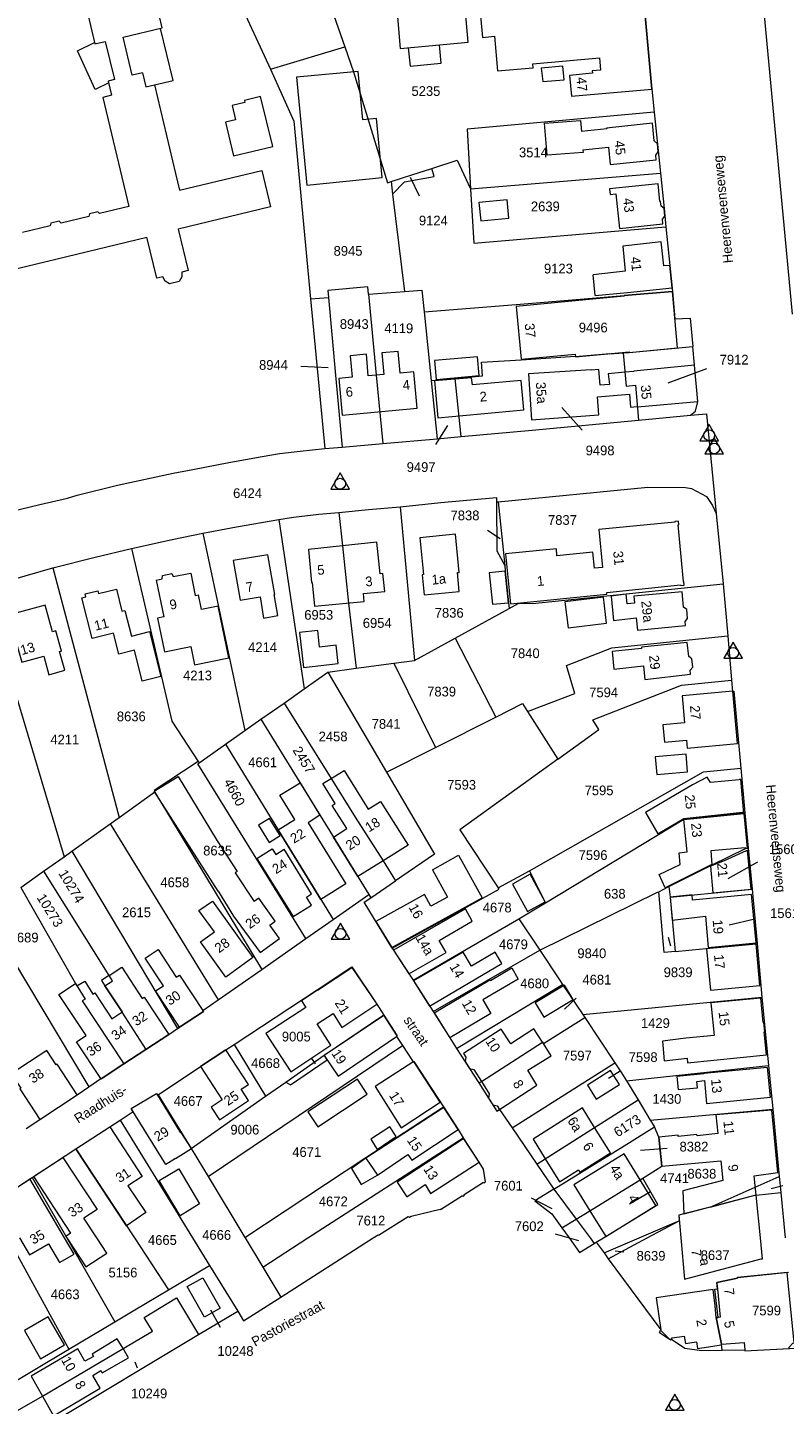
# Model space of a CAD drawing. Header units: metres. Extents: x 195864 to 198202, y 543264 to 544906.
# Tile 8 of 57: x 196224 to 196364, y 543469 to 543724. Entities that reach past the tile are written whole.
import ezdxf
from ezdxf.enums import TextEntityAlignment as Align

# ---------------------------------------------------------------- set-up
doc = ezdxf.new("R2010")
doc.units = ezdxf.units.M
doc.header["$MEASUREMENT"] = 0
for name, color, linetype, lineweight in [('Level 1', 7, 'Continuous', 0), ('Level 10', 7, 'Continuous', 0), ('Level 11', 7, 'Continuous', 0), ('Level 2', 7, 'Continuous', 0), ('Level 31', 7, 'Continuous', 0), ('Level 32', 7, 'Continuous', 0), ('Level 34', 7, 'Continuous', 0)]:
    doc.layers.add(name, color=color, linetype=linetype, lineweight=lineweight)
doc.styles.add('Style-CHAR_FAST_FONT', font='CHAR_FAST_FONT.shx')

# ---------------------------------------------------------------- blocks, each defined once
blk = doc.blocks.new('DC')
at = {"layer": 'Level 10', "color": 7, "linetype": 'Continuous', "lineweight": 0, "flags": 128}
blk.add_lwpolyline([(-1.84, -0.9), (1.63, -0.9), (-0.11, 2.1), (-1.84, -0.9)], dxfattribs=at)
at = {"layer": 'Level 10', "color": 7, "linetype": 'Continuous', "lineweight": 0}
blk.add_circle((-0.11, 0.11), 1, dxfattribs=at)

msp = doc.modelspace()

# ---------------------------------------------------------------- linework, layer by layer
at = {"layer": 'Level 1', "color": 7, "linetype": 'Continuous', "lineweight": 0}
for p, q in [((196359.99, 543732.76), (196365.75, 543671.21)), ((196268.99, 543716.66), (196282.81, 543720.78)), ((196340.16, 543708.69), (196341.32, 543697.38)), ((196306.11, 543694.46), (196341.32, 543697.38)), ((196291.38, 543695.79), (196291.66, 543693.48)), ((196291.66, 543693.48), (196293.84, 543675.44)), ((196276.44, 543674.05), (196279.75, 543674.31)), ((196276.44, 543674.05), (196279.06, 543646.31)), ((196279.75, 543674.31), (196281.15, 543659.24)), ((196287.21, 543674.91), (196293.84, 543675.44)), ((196297.51, 543671.68), (196298.81, 543658.9)), ((196331.93, 543663.89), (196334.43, 543664.06)), ((196281.15, 543659.24), (196282.31, 543646.59)), ((196298.81, 543658.9), (196303.25, 543659.3)), ((196298.81, 543658.9), (196299.91, 543648.14)), ((196304.39, 543648.54), (196303.25, 543659.3)), ((196337.28, 543651.59), (196346.88, 543652.49)), ((196289.81, 543647.25), (196299.91, 543648.14)), ((196299.91, 543648.14), (196304.39, 543648.54)), ((196279.06, 543646.31), (196282.31, 543646.59)), ((196282.31, 543646.59), (196289.81, 543647.25)), ((196293.08, 543635.53), (196295.74, 543607.04)), ((196310.9, 543636.43), (196311.26, 543636.46)), ((196311.26, 543636.46), (196312.44, 543624.66)), ((196270.57, 543633.17), (196275.22, 543601.74)), ((196351.69, 543634.26), (196352.96, 543621.21)), ((196256.45, 543630.63), (196264.27, 543594.03)), ((196215.82, 543620.53), (196228.65, 543624.23)), ((196228.65, 543624.23), (196240.94, 543577.92)), ((196352.96, 543621.21), (196353.8, 543611.58)), ((196303.25, 543611.17), (196313.24, 543616.66)), ((196295.74, 543607.04), (196303.25, 543611.17)), ((196303.25, 543611.17), (196310.79, 543596.53)), ((196353.8, 543611.58), (196354.52, 543603.39)), ((196275.22, 543601.74), (196279.67, 543604.88)), ((196279.67, 543604.88), (196284.88, 543605.58)), ((196279.67, 543604.88), (196290.52, 543586.31)), ((196284.88, 543605.58), (196291.86, 543606.51)), ((196291.86, 543606.51), (196295.74, 543607.04)), ((196291.86, 543606.51), (196299.62, 543590.89)), ((196271.53, 543599.14), (196275.22, 543601.74)), ((196267.24, 543596.12), (196271.53, 543599.14)), ((196316.69, 543597.56), (196322.27, 543588.73)), ((196264.27, 543594.03), (196267.24, 543596.12)), ((196267.24, 543596.12), (196287.22, 543563.64)), ((196299.62, 543590.89), (196310.79, 543596.53)), ((196260.69, 543591.5), (196264.27, 543594.03)), ((196260.69, 543591.5), (196280.63, 543559.03)), ((196290.52, 543586.31), (196299.62, 543590.89)), ((196255.61, 543588.3), (196255.78, 543588.04)), ((196356.24, 543587.04), (196356.99, 543578.78)), ((196240.94, 543577.92), (196247.58, 543582.65)), ((196232.14, 543571.67), (196239.28, 543576.75)), ((196239.28, 543576.75), (196240.94, 543577.92)), ((196239.28, 543576.75), (196259.33, 543544.13)), ((196356.99, 543578.78), (196357.62, 543572.22)), ((196230.72, 543570.65), (196232.14, 543571.67)), ((196232.14, 543571.67), (196251.76, 543538.79)), ((196357.62, 543572.22), (196358.32, 543564.63)), ((196226.92, 543567.95), (196230.72, 543570.65)), ((196222.72, 543564.96), (196226.92, 543567.95)), ((196226.92, 543567.95), (196239.01, 543548.61)), ((196311.25, 543564.89), (196317.05, 543568.01)), ((196317.05, 543568.01), (196320.02, 543562.12)), ((196287.59, 543563.04), (196292.17, 543566.17)), ((196341.01, 543564.16), (196342.88, 543565.1)), ((196342.88, 543565.1), (196343.11, 543563.17)), ((196343.11, 543563.17), (196358.32, 543564.63)), ((196358.32, 543564.63), (196359.26, 543554.54)), ((196280.63, 543559.03), (196287.22, 543563.64)), ((196287.22, 543563.64), (196287.59, 543563.04)), ((196315.09, 543559.14), (196320.02, 543562.12)), ((196343.11, 543563.17), (196344.03, 543553.1)), ((196275.54, 543555.47), (196280.63, 543559.03)), ((196295.45, 543547.75), (196315.09, 543559.14)), ((196315.09, 543559.14), (196318.95, 543553.34)), ((196267.37, 543549.75), (196275.54, 543555.47)), ((196291.58, 543553.7), (196295.45, 543547.75)), ((196344.03, 543553.1), (196359.26, 543554.54)), ((196359.26, 543554.54), (196360.13, 543544.64)), ((196221.07, 543551.77), (196235.29, 543527.99)), ((196299.17, 543541.96), (196318.95, 543553.34)), ((196259.33, 543544.13), (196267.37, 543549.75)), ((196295.45, 543547.75), (196299.17, 543541.96)), ((196303.52, 543535.1), (196323.19, 543546.98)), ((196323.19, 543546.98), (196326.91, 543541.39)), ((196326.91, 543541.39), (196360.13, 543544.64)), ((196360.13, 543544.64), (196361.38, 543531.93)), ((196326.91, 543541.39), (196327.3, 543540.82)), ((196327.3, 543540.82), (196332.86, 543532.47)), ((196257.46, 543511.36), (196293.49, 543535.64)), ((196262.24, 543535.83), (196268.07, 543526.24)), ((196241.83, 543532.24), (196245.91, 543534.94)), ((196271.82, 543528.87), (196278.94, 543533.87)), ((196313.8, 543520.37), (196332.86, 543532.47)), ((196335, 543529.13), (196361.38, 543531.93)), ((196361.38, 543531.93), (196362.14, 543523.87)), ((196268.07, 543526.24), (196271.82, 543528.87)), ((196335, 543529.13), (196337.17, 543525.56)), ((196248.19, 543526.53), (196254.31, 543516.58)), ((196254.31, 543516.58), (196268.07, 543526.24)), ((196337.17, 543525.56), (196339.43, 543521.84)), ((196339.43, 543521.84), (196362.14, 543523.87)), ((196362.14, 543523.87), (196363.34, 543511.35)), ((196232.91, 543516.49), (196241.11, 543521.84)), ((196241.11, 543521.84), (196254.56, 543500)), ((196313.8, 543520.37), (196318.39, 543513.67)), ((196339.43, 543521.84), (196340.2, 543520.56)), ((196275.96, 543500), (196304.76, 543518.56)), ((196224.81, 543511.2), (196232.91, 543516.49)), ((196232.91, 543516.49), (196243.76, 543500)), ((196254.31, 543516.58), (196257.46, 543511.36)), ((196318.39, 543513.67), (196321.56, 543509.02)), ((196217, 543506.09), (196224.81, 543511.2)), ((196224.81, 543511.2), (196231.23, 543500)), ((196257.46, 543511.36), (196264.25, 543500.09)), ((196363.34, 543511.35), (196363.63, 543508.38)), ((196321.56, 543509.02), (196325.7, 543503.46)), ((196363.63, 543508.38), (196364.43, 543500)), ((196323.06, 543501.85), (196325.7, 543503.46)), ((196325.7, 543503.46), (196328.27, 543500)), ((196344.77, 543503.18), (196344.8, 543503.19)), ((196220.32, 543500), (196231.59, 543479.35)), ((196231.23, 543500), (196240.16, 543484.44)), ((196243.76, 543500), (196250.11, 543490.35)), ((196254.56, 543500), (196257.72, 543494.87)), ((196264.25, 543500.09), (196264.3, 543500)), ((196264.3, 543500), (196267.57, 543494.59)), ((196267.57, 543494.59), (196275.96, 543500)), ((196270.93, 543489.02), (196288.07, 543500)), ((196323.06, 543501.85), (196324.38, 543500)), ((196328.27, 543500), (196329.05, 543498.95)), ((196329.42, 543499.18), (196330.76, 543500)), ((196330.86, 543497.21), (196337.37, 543500)), ((196331.65, 543496.14), (196338.84, 543500)), ((196329.05, 543498.95), (196329.42, 543499.18)), ((196329.42, 543499.18), (196330.86, 543497.21)), ((196250.11, 543490.35), (196257.72, 543494.87)), ((196257.72, 543494.87), (196262.92, 543486.43)), ((196330.86, 543497.21), (196331.65, 543496.14)), ((196267.57, 543494.59), (196270.93, 543489.02)), ((196243.87, 543486.64), (196250.11, 543490.35)), ((196240.16, 543484.44), (196243.87, 543486.64)), ((196255.66, 543482.08), (196262.92, 543486.43)), ((196228.28, 543465.67), (196255.66, 543482.08)), ((196231.59, 543479.35), (196240.16, 543484.44)), ((196217.58, 543471.01), (196231.59, 543479.35))]:
    msp.add_line(p, q, dxfattribs=at)
at = {"layer": 'Level 1', "color": 7, "linetype": 'Continuous', "lineweight": 0, "flags": 128}
for points in [[(196243.54, 543777.13), (196245.23, 543771.93), (196263.58, 543728.38), (196268.99, 543716.66)], [(196337.01, 543742.82), (196306.1, 543739.86), (196306.2, 543738.78), (196277.43, 543736.15), (196282.81, 543720.78)], [(196337.01, 543742.82), (196339.72, 543712.95), (196340.16, 543708.69)], [(196282.81, 543720.78), (196284.43, 543716.13), (196290.72, 543695.58), (196291.38, 543695.79)], [(196268.99, 543716.66), (196273.32, 543706.99), (196276.44, 543674.05)], [(196340.16, 543708.69), (196305.46, 543705.51), (196306.11, 543694.46)], [(196298.91, 543698.24), (196303.65, 543699.78), (196306.11, 543694.46)], [(196291.38, 543695.79), (196295.24, 543697.05), (196298.91, 543698.24)], [(196291.66, 543693.48), (196293.87, 543695.75), (196299.37, 543696.74), (196298.91, 543698.24)], [(196341.32, 543697.38), (196342.01, 543690.78), (196342.35, 543687.42)], [(196306.11, 543694.46), (196306.7, 543684.39), (196342.35, 543687.42)], [(196342.35, 543687.42), (196343.05, 543680.26), (196343.54, 543675.45)], [(196287.21, 543674.91), (196287.08, 543676.26), (196279.63, 543675.6), (196279.75, 543674.31)], [(196287.21, 543674.91), (196288.62, 543659.9), (196289.81, 543647.25)], [(196293.84, 543675.44), (196297.1, 543675.7), (196297.51, 543671.68)], [(196297.51, 543671.68), (196314.55, 543673.04), (196334.59, 543674.65), (196343.54, 543675.45)], [(196343.54, 543675.45), (196344.01, 543670.35), (196346.83, 543670.5), (196347.32, 543665.2)], [(196303.25, 543659.3), (196308.3, 543659.76), (196308.14, 543662.35), (196315.52, 543662.78), (196325.57, 543663.46)], [(196331.93, 543663.89), (196325.59, 543663.29), (196325.57, 543663.46)], [(196334.43, 543664.06), (196335.52, 543664.13), (196347.32, 543665.2)], [(196334.43, 543664.06), (196334.98, 543657.89), (196336.7, 543658.04), (196337.28, 543651.59)], [(196346.88, 543652.49), (196347.83, 543653.26), (196348.24, 543655.03), (196347.65, 543661.75), (196347.32, 543665.2)], [(196304.39, 543648.54), (196317.55, 543649.73), (196337.28, 543651.59)], [(196346.88, 543652.49), (196349.89, 543652.77), (196351.69, 543634.26)], [(196198.41, 543637.23), (196198.6, 543637.28), (196199.2, 543635.95), (196199.89, 543634.91), (196200.79, 543633.88), (196201.81, 543633.12), (196202.73, 543632.58), (196204.12, 543632.08), (196205.58, 543631.84), (196206.77, 543631.83), (196208.6, 543632.15), (196208.64, 543631.95), (196216.95, 543633.72), (196226.23, 543635.92), (196231.35, 543637.11), (196233.13, 543637.68), (196240.66, 543639.5), (196250.98, 543641.73), (196254.58, 543642.42), (196261.27, 543643.74), (196267.47, 543644.86), (196270.68, 543645.37), (196274.5, 543645.81), (196279.06, 543646.31)], [(196311.26, 543636.46), (196339.01, 543639.17), (196345.96, 543639.12), (196347.11, 543638.91), (196349.88, 543637.43), (196350.99, 543635.78), (196351.69, 543634.26)], [(196281.71, 543634.46), (196287.16, 543634.99), (196293.08, 543635.53)], [(196293.08, 543635.53), (196300.62, 543636.29), (196310.89, 543637.25), (196310.9, 543636.43)], [(196310.9, 543636.43), (196310.97, 543627.37), (196312.44, 543624.66)], [(196256.45, 543630.63), (196262.73, 543631.8), (196270.57, 543633.17)], [(196270.57, 543633.17), (196273.3, 543633.58), (196278, 543634.15), (196281.71, 543634.46)], [(196281.71, 543634.46), (196282.36, 543628.29), (196283.5, 543617.67), (196284.88, 543605.58)], [(196243.2, 543627.77), (196250.75, 543629.45), (196256.45, 543630.63)], [(196228.65, 543624.23), (196236.47, 543626.2), (196243.2, 543627.77)], [(196243.2, 543627.77), (196250.68, 543595.8), (196255.61, 543588.3)], [(196312.44, 543624.66), (196312.53, 543623.56), (196313.14, 543617.69), (196313.24, 543616.66)], [(196215.82, 543620.53), (196217.66, 543614.35), (196222.26, 543599.04), (196230.72, 543570.65)], [(196313.24, 543616.66), (196315.08, 543617.67), (196317.61, 543617.59), (196352.96, 543621.21)], [(196316.69, 543597.56), (196325.44, 543600.88), (196323.89, 543606.09), (196332.31, 543609.35), (196353.8, 543611.58)], [(196322.27, 543588.73), (196327.86, 543592.78), (196329.92, 543594.26), (196328.81, 543596.05), (196345.2, 543602.47), (196354.52, 543603.39)], [(196354.52, 543603.39), (196354.7, 543601.3), (196354.96, 543601.32), (196356.24, 543587.04)], [(196271.53, 543599.14), (196280.26, 543585.17), (196284.73, 543577.97), (196289.89, 543569.88), (196292.17, 543566.17)], [(196310.79, 543596.53), (196315.76, 543599.03), (196316.69, 543597.56)], [(196255.78, 543588.04), (196256.37, 543588.46), (196260.69, 543591.5)], [(196255.61, 543588.3), (196247.4, 543582.95), (196247.58, 543582.65)], [(196275.54, 543555.47), (196255.55, 543587.88), (196255.78, 543588.04)], [(196322.27, 543588.73), (196304.11, 543575.61), (196311.25, 543564.89)], [(196317.05, 543568.01), (196349.28, 543586.39), (196356.24, 543587.04)], [(196290.52, 543586.31), (196299.41, 543571.12), (196292.17, 543566.17)], [(196247.58, 543582.65), (196248.32, 543581.41), (196267.37, 543549.75)], [(196320.02, 543562.12), (196345.67, 543577.63), (196356.99, 543578.78)], [(196342.88, 543565.1), (196350.92, 543569.12), (196357.08, 543572.18), (196357.62, 543572.22)], [(196222.72, 543564.96), (196232.82, 543547.14), (196234.64, 543544.27), (196234.07, 543543.91), (196241.83, 543532.24)], [(196291.58, 543553.7), (196311.41, 543564.66), (196311.25, 543564.89)], [(196318.95, 543553.34), (196340.78, 543564.05), (196341.01, 543564.16)], [(196344.03, 543553.1), (196342.02, 543552.91), (196341.01, 543564.16)], [(196291.58, 543553.7), (196286.36, 543562.2), (196287.59, 543563.04)], [(196318.95, 543553.34), (196322.63, 543547.82), (196323.19, 543546.98)], [(196239.01, 543548.61), (196237.64, 543547.7), (196238.31, 543546.69)], [(196262.24, 543535.83), (196277.66, 543545.95), (196284.12, 543550.26), (196288.71, 543543.29), (196290, 543541.27)], [(196238.31, 543546.69), (196241.51, 543541.87), (196241.41, 543541.81), (196245.91, 543534.94)], [(196251.76, 543538.79), (196256.58, 543541.97), (196256.48, 543542.13), (196259.33, 543544.13)], [(196278.94, 543533.87), (196278.97, 543533.89), (196290, 543541.27)], [(196290, 543541.27), (196292.5, 543537.42), (196292.38, 543537.34), (196293.49, 543535.64)], [(196299.17, 543541.96), (196302.25, 543537.06), (196303.52, 543535.1)], [(196307.62, 543528.75), (196308.11, 543529), (196319.47, 543536.26), (196319.62, 543536.03), (196327.3, 543540.82)], [(196245.91, 543534.94), (196250.12, 543537.71), (196251.76, 543538.79)], [(196248.19, 543526.53), (196256, 543531.74), (196260.73, 543534.85), (196262.24, 543535.83)], [(196293.49, 543535.64), (196295.47, 543532.65), (196295.57, 543532.71), (196301.06, 543524.29)], [(196271.82, 543528.87), (196272.73, 543528.35), (196279.54, 543532.97), (196278.94, 543533.87)], [(196303.52, 543535.1), (196305.91, 543531.42), (196307.62, 543528.75)], [(196235.29, 543527.99), (196237.57, 543529.51), (196237.61, 543529.46), (196241.83, 543532.24)], [(196332.86, 543532.47), (196334.13, 543530.57), (196335, 543529.13)], [(196223.72, 543520.26), (196226.23, 543521.96), (196233.15, 543526.54), (196235.29, 543527.99)], [(196307.62, 543528.75), (196309.43, 543525.92), (196311.01, 543523.49), (196311.48, 543523.79), (196313.8, 543520.37)], [(196241.11, 543521.84), (196243.53, 543523.43), (196243.19, 543523.99), (196247.85, 543526.79), (196248.06, 543526.45), (196248.19, 543526.53)], [(196318.39, 543513.67), (196329.12, 543520.45), (196337.17, 543525.56)], [(196264.25, 543500.09), (196286.69, 543514.9), (196301.06, 543524.29)], [(196301.06, 543524.29), (196303.81, 543520.06), (196304.76, 543518.56)], [(196321.56, 543509.02), (196334.58, 543517.08), (196340.2, 543520.56)], [(196338.05, 543511.08), (196341.57, 543513.28), (196341.04, 543518.64), (196340.2, 543520.56)], [(196288.07, 543500), (196288.97, 543500.58), (196289.02, 543500.49), (196294.51, 543503.95), (196294.8, 543503.85), (196295.1, 543504.03), (196300.46, 543505.35), (196300.53, 543505.25), (196304.64, 543507.85), (196304.7, 543507.75), (196304.97, 543507.93), (196304.91, 543508.02), (196308.54, 543510.31), (196308.6, 543510.22), (196308.86, 543510.4), (196308.53, 543512.73), (196307.71, 543514.01), (196304.76, 543518.56)], [(196325.7, 543503.46), (196328.24, 543505.02), (196338.05, 543511.08)], [(196330.76, 543500), (196340.87, 543506.21), (196338.05, 543511.08)], [(196350.55, 543505.72), (196358.9, 543509.4), (196363.34, 543511.35)], [(196321.56, 543509.02), (196318.06, 543506.85), (196321.21, 543504.43), (196323.06, 543501.85)], [(196350.55, 543505.72), (196358.83, 543507.89), (196359.09, 543507.91), (196363.63, 543508.38)], [(196350.55, 543505.72), (196345.65, 543504.44), (196344.71, 543504.23), (196344.8, 543503.19)], [(196337.37, 543500), (196343.84, 543502.77), (196344.77, 543503.18)], [(196338.84, 543500), (196343.85, 543502.68), (196344.77, 543503.18)], [(196324.38, 543500), (196326.32, 543497.28), (196329.05, 543498.95)], [(196331.65, 543496.14), (196341.4, 543482.94), (196341.34, 543482.86), (196343.19, 543481.01), (196343.36, 543481.25), (196345.82, 543479.54), (196348.97, 543479.14), (196352.79, 543479.19)], [(196352.79, 543479.19), (196352.62, 543480.31), (196351.69, 543485.22), (196352.02, 543485.26), (196351.4, 543490.48), (196351.89, 543490.57), (196351.77, 543491.73), (196355.62, 543492.55), (196355.61, 543492.65), (196365.05, 543493.63)], [(196246.49, 543482.31), (196247.13, 543482.68), (196245.58, 543485.26), (196251.58, 543488.86), (196255.66, 543482.08)], [(196262.92, 543486.43), (196264.02, 543484.64), (196270.93, 543489.02)], [(196219.95, 543466.76), (196226.7, 543470.68), (196246.49, 543482.31)], [(196352.79, 543479.19), (196356.95, 543479.23), (196356.96, 543479.03), (196366.41, 543479.55)]]:
    msp.add_lwpolyline(points, dxfattribs=at)
at = {"layer": 'Level 11', "color": 7, "linetype": 'Continuous', "lineweight": 13}
for p, q in [((196334.8, 543679.19), (196328.83, 543678.53)), ((196329.24, 543674.65), (196328.83, 543678.53)), ((196335.21, 543675.26), (196343.48, 543676.1)), ((196329.24, 543674.65), (196335.21, 543675.26)), ((196312.62, 543626.8), (196313.53, 543617.54)), ((196276.64, 543621.48), (196276.76, 543621.49)), ((196313.53, 543617.54), (196331.41, 543619.31)), ((196331.41, 543619.31), (196331.38, 543619.64)), ((196356.8, 543578.65), (196357.42, 543572.21)), ((196299.02, 543568.24), (196301.84, 543563.15)), ((196232.82, 543547.14), (196233.1, 543546.7)), ((196236.08, 543545.19), (196236.43, 543545.41)), ((196245.22, 543544.39), (196245.59, 543544.63)), ((196299.33, 543541.71), (196302.25, 543537.06)), ((196319.95, 543514.66), (196329.12, 543520.45)), ((196225.06, 543511.36), (196230.49, 543514.92)), ((196218.4, 543507), (196224.39, 543510.92)), ((196230.81, 543500), (196224.39, 543510.92)), ((196359.89, 543500), (196359.09, 543507.91)), ((196236.8, 543500), (196234.4, 543503.67)), ((196345.65, 543504.44), (196344.71, 543504.23)), ((196344.71, 543504.23), (196345.1, 543500)), ((196231.06, 543500.27), (196231.24, 543500))]:
    msp.add_line(p, q, dxfattribs=at)
at = {"layer": 'Level 11', "color": 7, "linetype": 'Continuous', "lineweight": 13, "flags": 128}
for points in [[(196245.26, 543715.97), (196243.35, 543715.52), (196241.69, 543722.57), (196248.92, 543724.27), (196234.39, 543785.78)], [(196221.9, 543782.88), (196236.45, 543721.3), (196238.36, 543721.76), (196240.05, 543714.69), (196238.92, 543714.42), (196239.54, 543711.79), (196237.94, 543711.41), (196242.76, 543691.17), (196237.32, 543689.85), (196236.99, 543690.19), (196235.42, 543689.81), (196235.29, 543689.35), (196230.17, 543688.11), (196229.84, 543688.45), (196228.28, 543688.07), (196228.14, 543687.62), (196223.03, 543686.37)], [(196339.72, 543712.95), (196337.37, 543738.83), (196307.11, 543736), (196308.34, 543722.53), (196310.54, 543722.73), (196311.12, 543716.3), (196317.74, 543716.86), (196317.68, 543717.62), (196330.01, 543718.76), (196330.22, 543716.45), (196328.67, 543716.3), (196328.71, 543715.87), (196324.44, 543715.48), (196324.8, 543711.61), (196339.72, 543712.95)], [(196305.69, 543721.61), (196304.44, 543735.74), (196291.85, 543734.56), (196293.08, 543720.45), (196305.69, 543721.61)], [(196247.48, 543713.72), (196250.96, 543714.52), (196248.58, 543724.19)], [(196239, 543714.08), (196236.47, 543712.88), (196233.19, 543720.02), (196236.39, 543721.57)], [(196294.56, 543720.59), (196294.9, 543717.16), (196300.67, 543717.74), (196300.33, 543721.12)], [(196323.48, 543714.66), (196323.23, 543717.2), (196319.22, 543716.85), (196319.5, 543714.33), (196323.48, 543714.66)], [(196245.26, 543715.97), (196245.88, 543713.34), (196247.48, 543713.72), (196251.41, 543697.28), (196252.15, 543694.18), (196267.39, 543697.87), (196269.03, 543691.13), (196251.9, 543686.99), (196253.75, 543679.32), (196252.57, 543679.03), (196252.57, 543678.11), (196252.06, 543677.29), (196250.28, 543676.84), (196249.47, 543677.35), (196249.06, 543678.17), (196247.9, 543677.89), (196246.05, 543685.52)], [(196289.69, 543696.56), (196288.64, 543707.5), (196286.15, 543707.26), (196285.29, 543716.21), (196273.84, 543715.15), (196275.76, 543695.13), (196289.69, 543696.56)], [(196269.43, 543702.29), (196267.18, 543711.57), (196264.18, 543710.81), (196264.26, 543710.48), (196261.9, 543709.88), (196262.53, 543707.27), (196260.66, 543706.82), (196262.17, 543700.54), (196269.43, 543702.29)], [(196326.96, 543701.7), (196326.99, 543701.21), (196320.29, 543700.7), (196319.84, 543706.62), (196326.52, 543707.13), (196326.68, 543705.11)], [(196340.91, 543701.34), (196340.77, 543702.78), (196340.19, 543703.32), (196339.84, 543706.62), (196331.35, 543705.71), (196331.36, 543705.6), (196326.68, 543705.11)], [(196326.96, 543701.7), (196331.67, 543702.19), (196332.01, 543698.94), (196340.55, 543699.84), (196340.46, 543700.7), (196340.91, 543701.34)], [(196342.15, 543689.38), (196342.01, 543690.78), (196341.44, 543691.24), (196341.35, 543692.09), (196341.24, 543692.08), (196340.9, 543695.41), (196331.88, 543694.48), (196331.99, 543693.42), (196333.07, 543693.53), (196333.72, 543687.11), (196341.77, 543687.96), (196341.69, 543688.83), (196342.15, 543689.38)], [(196313.22, 543689.04), (196312.89, 543692.42), (196307.67, 543691.92), (196308.04, 543688.53), (196313.22, 543689.04)], [(196210.73, 543676.97), (196246.05, 543685.52)], [(196343.48, 543676.1), (196343.05, 543680.26), (196341.95, 543680.15), (196341.49, 543684.6), (196334.32, 543683.84), (196334.8, 543679.19)], [(196344.5, 543664.95), (196343.54, 543675.45), (196334.59, 543674.65), (196334.6, 543674.57), (196314.59, 543672.66), (196315.51, 543662.85), (196325.54, 543663.8), (196325.59, 543663.29), (196335.51, 543664.23), (196335.52, 543664.13), (196344.5, 543664.95)], [(196296.22, 543653.79), (196295.58, 543660.53), (196293.06, 543660.3), (196292.69, 543664.32), (196289.68, 543664.05), (196290.04, 543660.03), (196287.14, 543659.77), (196286.78, 543663.79), (196283.78, 543663.52), (196284.16, 543659.52), (196281.65, 543659.29), (196282.27, 543652.52), (196296.22, 543653.79)], [(196307.7, 543659.83), (196307.39, 543663.34), (196299.4, 543662.62), (196299.72, 543659.08), (196307.7, 543659.83)], [(196348.24, 543655.03), (196347.65, 543661.75), (196336.4, 543660.65), (196336.4, 543660.62), (196334.75, 543660.46), (196331.66, 543660.16), (196331.85, 543658.2), (196330.17, 543658.03), (196329.88, 543660.99), (196328.45, 543660.85), (196328.45, 543660.9), (196316.86, 543660.13), (196317.42, 543651.61), (196329.93, 543652.56), (196329.64, 543655.89), (196335.58, 543656.39), (196335.78, 543654.01), (196337.01, 543654.12), (196337.01, 543654.03), (196337.06, 543654.03), (196348.24, 543655.03)], [(196315.96, 543653.47), (196315.47, 543658.94), (196306.45, 543658.12), (196306.31, 543659.44), (196299.45, 543658.86), (196300.07, 543652.03), (196315.96, 543653.47)], [(196345.75, 543621.01), (196345.69, 543621.69), (196345.59, 543621.68), (196344.63, 543632.18), (196344.73, 543632.19), (196344.66, 543632.86), (196343.97, 543632.79), (196343.98, 543632.69), (196329.91, 543631.28), (196330.6, 543624.26)], [(196304.02, 543623.35), (196303.32, 543630.41), (196296.69, 543629.77), (196297.36, 543622.95), (196297.14, 543622.93), (196297.51, 543619.17), (196304.01, 543619.81), (196303.69, 543623.32), (196304.02, 543623.35)], [(196290.18, 543619.81), (196289.82, 543623.13), (196289.34, 543623.07), (196288.7, 543628.98), (196282.36, 543628.29), (196276.03, 543627.61), (196276.64, 543621.48)], [(196330.6, 543624.26), (196329.07, 543624.11), (196328.78, 543627.08), (196322.14, 543626.43), (196322.02, 543627.73), (196312.62, 543626.8)], [(196270.38, 543615.36), (196269.69, 543619.25), (196269.8, 543619.27), (196268.5, 543626.63), (196262.11, 543625.53), (196263.35, 543618.19), (196267.08, 543618.8), (196267.72, 543614.86), (196270.38, 543615.36)], [(196247.82, 543621.94), (196248.91, 543622.16), (196248.96, 543622.78), (196250.72, 543623.14), (196250.98, 543622.58), (196254.21, 543623.23), (196255.02, 543619.1), (196255.67, 543619.22)], [(196313.14, 543617.69), (196312.53, 543623.56), (196309.58, 543623.29), (196310.16, 543617.44), (196313.14, 543617.69)], [(196243.77, 543608.96), (196240.86, 543608.22), (196239.88, 543612.08), (196235.93, 543611.08), (196234.02, 543618.65), (196234.76, 543618.84), (196234.63, 543619.37), (196236.99, 543619.95), (196237.12, 543619.42), (196240.44, 543620.23), (196241.46, 543616.18), (196241.99, 543616.32), (196243.2, 543611.54)], [(196247.82, 543621.94), (196249.22, 543615.12), (196248.05, 543614.88), (196249.34, 543608.62), (196254.23, 543609.62), (196254.93, 543606.23), (196261.25, 543607.53), (196259.27, 543617.12), (196256.23, 543616.5), (196255.67, 543619.22)], [(196276.76, 543621.49), (196277.17, 543617.1), (196286.4, 543617.98)], [(196331.38, 543619.64), (196345.07, 543621.04), (196345.08, 543620.94), (196345.75, 543621.01)], [(196286.4, 543617.98), (196286.26, 543619.44), (196290.18, 543619.81)], [(196331.35, 543613.93), (196330.75, 543618.76), (196323.62, 543617.88), (196324.21, 543613.06), (196331.35, 543613.93)], [(196346.36, 543614.82), (196346.2, 543616.5), (196345.62, 543616.93), (196345.34, 543619.78), (196336.4, 543618.92), (196336.52, 543617.67), (196335.14, 543617.54), (196334.97, 543619.29), (196332.18, 543618.94), (196332.63, 543614.45), (196336.84, 543614.92), (196337.09, 543612.62), (196345.97, 543613.52), (196345.9, 543614.23), (196346.36, 543614.82)], [(196230.87, 543605.2), (196229.9, 543608.67), (196230.22, 543608.76), (196229.17, 543612.51), (196228.59, 543612.35), (196227.22, 543617.27), (196220.43, 543615.4), (196222.9, 543606.71), (196226.94, 543607.85), (196227.92, 543604.38), (196230.87, 543605.2)], [(196243.2, 543611.54), (196246.54, 543612.39), (196248.64, 543604.08), (196245.21, 543603.22), (196243.77, 543608.96)], [(196281.56, 543606.46), (196281.19, 543609.84), (196278.11, 543609.5), (196277.77, 543612.58), (196274.38, 543612.19), (196275.1, 543605.73), (196281.56, 543606.46)], [(196347.31, 543605.77), (196347.15, 543607.32), (196346.57, 543607.76), (196346.3, 543610.35), (196337.81, 543609.48), (196337.84, 543609.26), (196332.37, 543608.71), (196332.71, 543605.42), (196338.16, 543606.04), (196338.45, 543603.5), (196346.91, 543604.46), (196346.83, 543605.22), (196347.31, 543605.77)], [(196355.64, 543591.62), (196354.76, 543601.31), (196345.38, 543600.49), (196345.81, 543595.45), (196341.74, 543595.1), (196342.07, 543591.86), (196346.18, 543592.23), (196346.3, 543590.79), (196355.64, 543591.62)], [(196346.36, 543586.41), (196346.08, 543589.68), (196340.33, 543589.18), (196340.65, 543585.92), (196346.36, 543586.41)], [(196259.29, 543564.25), (196247.42, 543582.79), (196251.87, 543585.55), (196259.12, 543573.61), (196262.83, 543567.94), (196262.46, 543567.69), (196265.96, 543562.33)], [(196283, 543565.61), (196278.33, 543562.75), (196270.43, 543575.65), (196273.54, 543577.56), (196270.76, 543582.05), (196274.49, 543584.32), (196278.18, 543578.33), (196275.97, 543576.96), (196283, 543565.61)], [(196294.56, 543572.77), (196289.89, 543569.88), (196285.19, 543566.97), (196280.66, 543574.29), (196283.18, 543575.91), (196280.45, 543580.16), (196281.02, 543580.51), (196278.73, 543584.23), (196280.26, 543585.17), (196282.68, 543586.66), (196287.14, 543579.47), (196289.41, 543580.88), (196294.56, 543572.77)], [(196356.8, 543578.65), (196356.22, 543584.99), (196355.92, 543584.96), (196355.92, 543584.9), (196350.59, 543584.38), (196350.01, 543585.39), (196347.3, 543583.99), (196338.53, 543578.82), (196340.84, 543574.9), (196345.66, 543577.75), (196356.57, 543578.89), (196356.59, 543578.66), (196356.8, 543578.65)], [(196270.81, 543574.58), (196268.84, 543577.74), (196266.79, 543576.47), (196268.75, 543573.3), (196270.81, 543574.58)], [(196357.42, 543572.21), (196357.08, 543572.18), (196357.07, 543572.3), (196350.66, 543571.76), (196350.87, 543569.21), (196342.21, 543564.88), (196341.09, 543567.35), (196344.99, 543569.18), (196344.8, 543571.39), (196346.27, 543571.53), (196345.68, 543577.52), (196356.8, 543578.65)], [(196266.5, 543570.33), (196269.33, 543572.09), (196269.97, 543571.06), (196271.51, 543572.02)], [(196266.5, 543570.33), (196273.19, 543559.54), (196276.62, 543561.67), (196275.67, 543563.16), (196276.62, 543563.77), (196271.51, 543572.02)], [(196358.13, 543564.63), (196357.45, 543571.78), (196357.24, 543571.76), (196353.15, 543569.89), (196350.62, 543568.87), (196351.06, 543563.98), (196358.13, 543564.63)], [(196299.02, 543568.24), (196303.89, 543570.95), (196308.27, 543563.05)], [(196319.97, 543562.31), (196317.15, 543567.4), (196313.9, 543565.55), (196316.68, 543560.49), (196319.97, 543562.31)], [(196259.29, 543564.25), (196262.17, 543559.64), (196267.09, 543552.87), (196270.67, 543555.5), (196268.87, 543557.97), (196269.85, 543558.68), (196266.84, 543562.95), (196265.96, 543562.33)], [(196265.74, 543551.98), (196260.7, 543548.35), (196256.03, 543554.86), (196258.59, 543556.71), (196255.71, 543560.68), (196258.22, 543562.43), (196265.74, 543551.98)], [(196301.84, 543563.15), (196298.75, 543561.46), (196297.54, 543563.66), (196288.54, 543558.64), (196291.5, 543553.82), (196308.27, 543563.05)], [(196359.07, 543554.67), (196358.21, 543563.64), (196347.27, 543562.59), (196347.19, 543563.6), (196343.11, 543563.17), (196343.52, 543558.9), (196349.7, 543559.61), (196350.15, 543553.85), (196359.07, 543554.67)], [(196306.42, 543558.71), (196305.18, 543560.96), (196291.83, 543553.32), (196294.67, 543548.95), (196301.59, 543552.9), (196300.29, 543555.14), (196306.42, 543558.71)], [(196359.78, 543546.79), (196359.07, 543554.43), (196349.89, 543553.56), (196350.61, 543545.91), (196359.78, 543546.79)], [(196256.58, 543541.97), (196252.14, 543539.04), (196247.69, 543545.77), (196249.16, 543546.74), (196245.79, 543551.84), (196248.18, 543553.46), (196251.54, 543548.32), (196252.12, 543548.7), (196256.58, 543541.97)], [(196311.93, 543550.83), (196310.68, 543552.96), (196306.27, 543550.37), (196304.74, 543552.98), (196295.53, 543547.62), (196298.52, 543542.96), (196311.93, 543550.83)], [(196236.43, 543545.41), (196239.6, 543540.6), (196241.41, 543541.81), (196241.51, 543541.87), (196238.31, 543546.69), (196239.65, 543547.58), (196239.73, 543547.63), (196239.06, 543548.64)], [(196239.06, 543548.64), (196241.42, 543550.2), (196245.22, 543544.39)], [(196277.7, 543545.9), (196284.07, 543550.09), (196288.71, 543543.29)], [(196299.33, 543541.71), (196309.71, 543547.82), (196309.78, 543547.7), (196313.75, 543550.04), (196314.96, 543547.96), (196308.41, 543544.12), (196309.89, 543541.59), (196302.25, 543537.06)], [(196245.59, 543544.63), (196250.12, 543537.71), (196245.91, 543534.94), (196241.83, 543532.24), (196237.61, 543529.46), (196237.57, 543529.51), (196233.04, 543536.32), (196234.8, 543537.49), (196229.74, 543545.11), (196232.82, 543547.14)], [(196233.1, 543546.7), (196234.56, 543547.61), (196236.08, 543545.19)], [(196277.66, 543545.95), (196277.7, 543545.9), (196274.74, 543543.93), (196275.55, 543542.69), (196268.17, 543537.88), (196272.78, 543530.75), (196280.2, 543535.74), (196277.68, 543539.7), (196280.61, 543541.56), (196282.24, 543539.01), (196288.71, 543543.29)], [(196325.14, 543544.16), (196323.54, 543546.81), (196318.12, 543543.54), (196319.72, 543540.89), (196325.14, 543544.16)], [(196361.01, 543533.9), (196360.58, 543538.22), (196360.66, 543538.22), (196360.48, 543539.93), (196360.4, 543539.92), (196359.95, 543544.42), (196350.66, 543543.55), (196350.72, 543542.97), (196351.31, 543537.52), (196346.06, 543537.01), (196341.7, 543536.49), (196342.04, 543532.83), (196346.26, 543533.34), (196346.37, 543532.47), (196361.01, 543533.9)], [(196292.5, 543537.42), (196290, 543541.27), (196278.98, 543533.81), (196281.57, 543529.95), (196292.38, 543537.34), (196292.5, 543537.42)], [(196321.08, 543533.76), (196319.62, 543536.03), (196319.47, 543536.26), (196317.86, 543538.77), (196313.57, 543535.99), (196311.8, 543538.71), (196304.77, 543534.17), (196305.22, 543533.47), (196305.09, 543532.69), (196305.91, 543531.42), (196306.7, 543531.19), (196308.11, 543529), (196309.59, 543526.71), (196309.43, 543525.92), (196310.25, 543524.66), (196311.03, 543524.49), (196311.48, 543523.79), (196318.43, 543528.33), (196316.73, 543531.08), (196321.08, 543533.76)], [(196233.15, 543526.54), (196229.42, 543532.18), (196229.25, 543532.07), (196227.5, 543534.71), (196220.91, 543530.39), (196222.68, 543527.72), (196222.51, 543527.61), (196226.23, 543521.96), (196233.15, 543526.54)], [(196264.94, 543525.45), (196263.57, 543527.59), (196264.9, 543528.44), (196260.73, 543534.85), (196256, 543531.74), (196260.03, 543525.58), (196257.99, 543524.25), (196259.53, 543521.89), (196264.94, 543525.45)], [(196300.5, 543525.15), (196295.57, 543532.71), (196288.39, 543528.06), (196293.24, 543520.4), (196300.5, 543525.15)], [(196333.72, 543528.42), (196332.07, 543531.02), (196327.79, 543528.29), (196329.43, 543525.69), (196333.72, 543528.42)], [(196361.74, 543526.05), (196361.21, 543531.58), (196349.35, 543530.45), (196349.35, 543530.41), (196344.36, 543529.94), (196344.61, 543527.49), (196348.2, 543527.83), (196348.09, 543529.01), (196349.47, 543529.14), (196349.88, 543524.92), (196361.74, 543526.05)], [(196286.95, 543526.66), (196285.12, 543529.42), (196275.94, 543523.35), (196277.77, 543520.59), (196286.95, 543526.66)], [(196251.41, 543514.74), (196249.57, 543513.59), (196243.19, 543523.99), (196247.85, 543526.79), (196252.34, 543519.49)], [(196303.81, 543520.06), (196301.15, 543524.16), (196292.49, 543518.56), (196286.66, 543514.79), (196288.83, 543511.65), (196294.5, 543515.43), (196295.2, 543514.38), (196303.81, 543520.06)], [(196329.12, 543520.45), (196326.86, 543524.08), (196317.69, 543518.29), (196319.95, 543514.66)], [(196345.65, 543504.44), (196358.83, 543507.89), (196359.09, 543507.91), (196358.69, 543511.49), (196363.09, 543512.11), (196362, 543523.66), (196351.61, 543522.79), (196351.97, 543519.33), (196348.12, 543518.93), (196348.09, 543519.16), (196344.64, 543518.8), (196344.62, 543519.01), (196341.04, 543518.64), (196341.57, 543513.28), (196352.51, 543514.29), (196352.92, 543510.66), (196345.46, 543508.69), (196345.65, 543504.44)], [(196245.89, 543504.7), (196242.27, 543502.26), (196232.91, 543516.49), (196239.2, 543520.6), (196245.23, 543511.39), (196242.55, 543509.64), (196245.89, 543504.7)], [(196292.34, 543518.79), (196291.14, 543520.6), (196287.61, 543518.27), (196288.78, 543516.37), (196292.34, 543518.79)], [(196319.95, 543514.66), (196322.62, 543510.37), (196326.14, 543512.58), (196326.38, 543512.19), (196332.06, 543515.75), (196329.12, 543520.45)], [(196251.41, 543514.74), (196254.35, 543516.55), (196252.46, 543519.56), (196252.34, 543519.49)], [(196307.71, 543514.01), (196304.84, 543518.43), (196292.49, 543510.33), (196294.29, 543507.62), (196297.66, 543509.87), (196298.71, 543508.24), (196307.71, 543514.01)], [(196340.49, 543505.98), (196337.54, 543510.77), (196334.59, 543515.56), (196325.27, 543509.82), (196328.24, 543505.02), (196331.18, 543500.26), (196340.49, 543505.98)], [(196230.49, 543514.92), (196236.84, 543505.26), (196234.4, 543503.67)], [(196255.85, 543506.28), (196252.26, 543504.09), (196248.36, 543510.64), (196251.98, 543512.82), (196255.85, 543506.28)], [(196286.66, 543514.79), (196284.05, 543512.88), (196285.8, 543509.88), (196288.83, 543511.65)], [(196225.06, 543511.36), (196231.93, 543500.84), (196231.06, 543500.27)], [(196222.47, 543500), (196224.3, 543496.85), (196227.82, 543498.9), (196229.85, 543495.42), (196232.57, 543497), (196230.81, 543500)], [(196231.24, 543500), (196234.73, 543494.65), (196238.65, 543497.16), (196236.8, 543500)], [(196345.1, 543500), (196345.79, 543492.35), (196360.02, 543496.1), (196360.28, 543496.13), (196359.89, 543500)], [(196259.66, 543486.95), (196256.79, 543485.32), (196253.58, 543490.97), (196256.46, 543492.6), (196259.66, 543486.95)], [(196351.69, 543485.22), (196352.62, 543480.31), (196356.86, 543480.59), (196356.95, 543479.23), (196356.96, 543479.03), (196365.2, 543479.48), (196365.19, 543479.73), (196365.86, 543480.51), (196366.11, 543480.53), (196364.85, 543493.6), (196355.61, 543492.65), (196355.62, 543492.55), (196351.77, 543491.73), (196351.79, 543491.53), (196351.89, 543490.57), (196352.43, 543485.31), (196351.69, 543485.22)], [(196351.69, 543485.22), (196351.45, 543487.38), (196351.11, 543490.43), (196340.56, 543488.86), (196341.4, 543482.94), (196341.34, 543482.86)], [(196230.81, 543480.17), (196227.79, 543485.39), (196223.36, 543482.84), (196226.37, 543477.58), (196230.81, 543480.17)], [(196343.19, 543481.01), (196341.14, 543482.38), (196341.34, 543482.86)], [(196242.68, 543477.78), (196241.66, 543479.48), (196240.59, 543481.26), (196235.91, 543478.44), (196236.16, 543478.02), (196234.59, 543477.12), (196233.26, 543479.44), (196224.6, 543474.38), (196226.7, 543470.68), (196228.79, 543467), (196237.43, 543472.12), (196236.03, 543474.49), (196237.57, 543475.4), (196237.81, 543474.98), (196242.68, 543477.78)], [(196343.19, 543481.01), (196343.5, 543481.45), (196345.75, 543481.78), (196345.95, 543480.39), (196348.03, 543480.7), (196348.21, 543479.52), (196352.64, 543480.18)]]:
    msp.add_lwpolyline(points, dxfattribs=at)
at = {"layer": 'Level 31', "color": 7, "linetype": 'Continuous', "lineweight": 0}
for p, q in [((196296.66, 543693.08), (196294.98, 543696.57)), ((196274.62, 543661.59), (196279.73, 543661.35)), ((196349.89, 543661.07), (196342.71, 543658.44)), ((196326.79, 543649.7), (196323.05, 543653.91)), ((196299.64, 543647.08), (196301.88, 543650.56)), ((196309.28, 543631.17), (196311.62, 543629.61)), ((196359.31, 543569.61), (196353.82, 543566.57)), ((196358.81, 543559.06), (196354.05, 543557.97)), ((196343.24, 543554.06), (196342.82, 543555.65)), ((196325.68, 543544.43), (196323.54, 543542.42)), ((196276.63, 543533.22), (196277.32, 543532.24)), ((196333.84, 543530.88), (196331.68, 543529.56)), ((196342.57, 543516.54), (196337.62, 543516.17)), ((196339.51, 543508.52), (196335.58, 543506.22)), ((196364.02, 543509.65), (196361.89, 543509.07)), ((196317.32, 543507.42), (196321.21, 543505.46)), ((196321.78, 543500.77), (196326.1, 543499.53)), ((196334.55, 543497.33), (196332.92, 543497.55)), ((196259.74, 543483.38), (196257.95, 543486.58)), ((196244.37, 543475.83), (196243.93, 543476.97))]:
    msp.add_line(p, q, dxfattribs=at)

# ---------------------------------------------------------------- block references
at = {"layer": 'Level 10', "color": 7, "linetype": 'Continuous', "lineweight": 0}
for p in [(196350.48, 543648.66), (196351.4, 543646.21), (196282.02, 543639.68), (196354.9, 543608.33), (196282.08, 543556.26), (196344.09, 543468.95)]:
    msp.add_blockref('DC', p, dxfattribs=at)

# ---------------------------------------------------------------- texts
at = {"layer": 'Level 2', "color": 7, "linetype": 'Continuous', "lineweight": 13, "style": 'Style-CHAR_FAST_FONT'}
for s, rotation, p in [('5235', 0, (196297.83, 543712.58)), ('3514', 0, (196317.77, 543701.21)), ('2639', 0, (196319.98, 543691.2)), ('9124', 0, (196299.21, 543688.58)), ('8945', 0, (196283.39, 543682.95)), ('9123', 0, (196322.4, 543679.67)), ('8943', 0, (196284.54, 543669.39)), ('4119', 0, (196292.8, 543668.6)), ('9496', 0, (196328.86, 543668.74)), ('7912', 0, (196354.99, 543662.79)), ('8944', 0, (196269.56, 543661.81)), ('9498', 0, (196330.13, 543645.96)), ('9497', 0, (196296.94, 543642.88)), ('6424', 0, (196264.75, 543638.04)), ('7838', 0, (196305.08, 543633.92)), ('7837', 0, (196323.15, 543633.07)), ('6953', 0, (196277.95, 543615.48)), ('6954', 0, (196288.8, 543613.98)), ('7836', 0, (196302.15, 543615.86)), ('4214', 0, (196267.54, 543609.49)), ('7840', 0, (196316.25, 543608.36)), ('4213', 0, (196255.47, 543604.25)), ('7839', 0, (196300.74, 543601.26)), ('7594', 0, (196330.79, 543601.11)), ('8636', 0, (196243.19, 543596.66)), ('7841', 0, (196290.45, 543595.27)), ('4211', 0, (196230.86, 543592.38)), ('2458', 0, (196280.61, 543592.94)), ('2457', 301.4649, (196275.2, 543588.59)), ('4661', 0, (196267.55, 543588.15)), ('4660', 298.2813, (196262.33, 543582.6)), ('7593', 0, (196304.45, 543583.98)), ('7595', 0, (196329.94, 543582.95)), ('8635', 0, (196259.2, 543571.79)), ('7596', 0, (196328.83, 543570.96)), ('1560', 0, (196364.11, 543572.03)), ('10274', 300.9834, (196232.1, 543565.17)), ('4658', 0, (196251.26, 543565.9)), ('10273', 301.8843, (196228.12, 543560.7)), ('638', 0, (196332.86, 543563.78)), ('2615', 0, (196244.16, 543560.34)), ('4678', 0, (196311.05, 543561.23)), ('1561', 0, (196364.34, 543560.18)), ('6689', 0, (196223.31, 543555.67)), ('4679', 0, (196314.06, 543554.41)), ('9840', 0, (196328.6, 543552.75)), ('4681', 0, (196329.54, 543547.86)), ('9839', 0, (196344.6, 543549.23)), ('4680', 0, (196318, 543547.17)), ('9005', 0, (196273.79, 543537.31)), ('1429', 0, (196340.39, 543539.81)), ('4668', 0, (196268.09, 543532.39)), ('7597', 0, (196325.91, 543533.78)), ('7598', 0, (196338.12, 543533.5)), ('4667', 0, (196253.73, 543525.37)), ('1430', 0, (196342.52, 543525.75)), ('9006', 0, (196264.25, 543520.06)), ('6173', 32.6348, (196335.18, 543520.81)), ('8382', 0, (196347.54, 543516.91)), ('4671', 0, (196275.72, 543515.91)), ('8638', 0, (196349.01, 543511.89)), ('7601', 0, (196313.12, 543509.67)), ('4741', 0, (196343.95, 543511.05)), ('4672', 0, (196280.66, 543506.76)), ('7612', 0, (196287.62, 543503.2)), ('7602', 0, (196317, 543502.15)), ('4665', 0, (196248.96, 543499.6)), ('4666', 0, (196259.02, 543500.54)), ('8639', 0, (196339.58, 543496.67)), ('8637', 0, (196351.47, 543496.79)), ('5156', 0, (196241.64, 543493.57)), ('4663', 0, (196230.92, 543489.53)), ('7599', 0, (196361, 543486.53)), ('10248', 0, (196262.51, 543479.03)), ('10249', 0, (196246.51, 543471.16))]:
    msp.add_text(s, height=1.8, rotation=rotation, dxfattribs=at).set_placement(p, align=Align.MIDDLE_CENTER)
at = {"layer": 'Level 32', "color": 7, "linetype": 'Continuous', "lineweight": 13, "style": 'Style-CHAR_FAST_FONT'}
for s, rotation, p in [('47', 275.2774, (196325.73, 543715.09)), ('45', 275.91, (196332.81, 543703.3)), ('43', 275.7391, (196334.41, 543692.66)), ('41', 275.91, (196335.79, 543681.78)), ('37', 275.3345, (196316.14, 543669.45)), ('4', 5.1633, (196293.6, 543657.16)), ('35a', 273.7836, (196318.21, 543658.58)), ('6', 5.2204, (196283.04, 543655.86)), ('2', 5.2204, (196307.88, 543654.99)), ('35', 274.8208, (196337.66, 543658.03)), ('31', 275.7961, (196332.55, 543627.24)), ('5', 6.03, (196277.78, 543622.86)), ('3', 5.3345, (196286.68, 543620.73)), ('1a', 5.6251, (196298.97, 543621.07)), ('1', 5.568, (196318.52, 543620.81)), ('7', 9.2645, (196264.59, 543619.66)), ('9', 11.0739, (196250.48, 543616.42)), ('29a', 276.201, (196337.76, 543618.01)), ('11', 14.1752, (196236.57, 543612.53)), ('13', 15.7172, (196222.9, 543608.01)), ('29', 276.4857, (196339.2, 543607.91)), ('27', 274.8779, (196346.79, 543598.63)), ('25', 275.2204, (196345.83, 543582.07)), ('18', 31.8778, (196287.27, 543575.13)), ('23', 275.568, (196347, 543576.82)), ('22', 31.5437, (196273.37, 543573.05)), ('20', 32.7524, (196283.69, 543571.78)), ('24', 32.1329, (196270.04, 543567.39)), ('21', 275.1062, (196351.83, 543569.42)), ('16', 298.8209, (196294.55, 543561.31)), ('26', 35.1047, (196265.16, 543557.19)), ('19', 274.4735, (196351.01, 543558.91)), ('14a', 300.1286, (196295.84, 543555.65)), ('28', 35.8505, (196259.47, 543552.72)), ('17', 275.3345, (196351.25, 543552.45)), ('14', 300.3348, (196302.15, 543550.27)), ('30', 33.3722, (196250.31, 543543.01)), ('21', 302.5459, (196280.85, 543543.52)), ('12', 300.3348, (196304.43, 543543.49)), ('32', 33.1656, (196244.11, 543539.18)), ('15', 276.144, (196352.1, 543541.87)), ('34', 33.7855, (196240.26, 543536.53)), ('36', 33.5788, (196235.65, 543533.55)), ('10', 303.0383, (196308.79, 543536.46)), ('19', 303.8331, (196280.23, 543534.19)), ('38', 33.2449, (196224.94, 543528.55)), ('8', 301.7201, (196313.86, 543528.59)), ('13', 275.511, (196350.7, 543529.4)), ('25', 33.3722, (196261.11, 543524.42)), ('17', 302.3393, (196290.91, 543526.41)), ('29', 31.0522, (196248.09, 543517.81)), ('6a', 301.9264, (196324, 543521.73)), ('11', 275.91, (196352.99, 543521.6)), ('15', 303.706, (196294.23, 543518.09)), ('6', 302.054, (196326.84, 543517.02)), ('31', 33.1656, (196241.02, 543510.13)), ('13', 302.7524, (196297.28, 543512.77)), ('4a', 301.6714, (196331.83, 543512.88)), ('9', 276.3718, (196353.85, 543513.52)), ('4', 301.5925, (196335.24, 543507.35)), ('33', 33.0863, (196232.22, 543503.74)), ('35', 30.207, (196225.03, 543498.72)), ('7', 275.2204, (196347.05, 543497.79)), ('a', 275.2204, (196348.63, 543496.09)), ('7', 275.8531, (196353.14, 543490.59)), ('2', 280.6583, (196347.96, 543484.75)), ('5', 280.6583, (196353.11, 543484.46)), ('10', 299.7946, (196230.12, 543477.37)), ('8', 300.5411, (196232.64, 543472.86))]:
    msp.add_text(s, height=1.8, rotation=rotation, dxfattribs=at).set_placement(p)
at = {"layer": 'Level 34', "color": 7, "linetype": 'Continuous', "lineweight": 13, "style": 'Style-CHAR_FAST_FONT'}
for s, rotation, p in [('Heerenveenseweg', 95.568, (196354.79, 543680.76)), ('Heerenveenseweg', 275.511, (196360.88, 543583.94)), ('straat', 304.5321, (196293.59, 543540.34)), ('Raadhuis-', 32.1329, (196233.32, 543521.15)), ('Pastoriestraat', 28.8209, (196266.14, 543479.8))]:
    msp.add_text(s, height=1.8, rotation=rotation, dxfattribs=at).set_placement(p)

doc.saveas('drawing.dxf')
